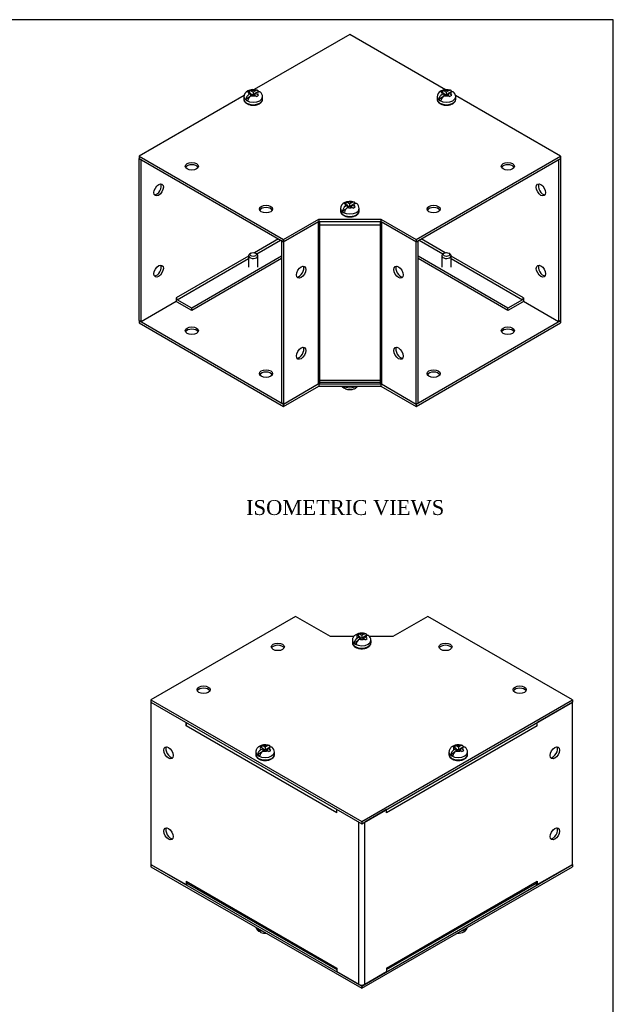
# Model space of a CAD drawing. Header units: inches. Extents: x 0.1 to 47.9, y -0.3 to 31.9.
# Tile 5 of 5: x 36 to 47.9, y 12.1 to 31.9. Entities that reach past the tile are written whole.
import ezdxf
from ezdxf.enums import TextEntityAlignment as Align

# ---------------------------------------------------------------- set-up
doc = ezdxf.new("R2010")
doc.units = ezdxf.units.IN
doc.header["$MEASUREMENT"] = 0
for name, color, linetype in [('COM55548-2', 7, 'Continuous'), ('COM55549-2', 7, 'Continuous'), ('COM55550-2', 7, 'Continuous'), ('Default', 7, 'Continuous'), ('SCS19491', 7, 'Continuous')]:
    doc.layers.add(name, color=color, linetype=linetype)
doc.styles.add('SEACAD_Times_New_Roman', font='times.ttf')

# ---------------------------------------------------------------- blocks, each defined once
blk = doc.blocks.new('SE5')
at = {"layer": 'COM55548-2', "color": 7, "linetype": 'Continuous'}
for p, q in [((42.599, 31.607), (40.673, 30.496)), ((44.525, 30.495), (42.599, 31.607)), ((40.47, 30.379), (38.356, 29.158)), ((46.841, 29.158), (44.727, 30.378)), ((38.356, 29.158), (41.265, 27.478)), ((38.356, 29.158), (38.356, 29.111)), ((43.932, 27.478), (46.841, 29.158)), ((46.841, 29.158), (46.841, 29.111)), ((38.356, 29.111), (41.265, 27.432)), ((43.932, 27.432), (46.841, 29.111)), ((41.265, 27.478), (41.972, 27.887)), ((41.265, 27.432), (41.972, 27.84)), ((41.972, 27.887), (43.225, 27.887)), ((41.972, 27.887), (41.972, 27.84)), ((41.972, 27.84), (43.225, 27.84)), ((43.225, 27.887), (43.932, 27.478)), ((43.225, 27.887), (43.225, 27.84)), ((43.225, 27.84), (43.932, 27.432)), ((41.265, 27.478), (41.265, 27.432)), ((43.932, 27.478), (43.932, 27.432)), ((38.356, 25.845), (41.265, 24.166)), ((38.356, 25.845), (38.356, 25.799)), ((38.356, 25.799), (41.265, 24.119)), ((43.932, 24.166), (46.841, 25.845)), ((43.932, 24.119), (46.841, 25.799)), ((46.841, 25.845), (46.841, 25.846)), ((46.841, 25.845), (46.841, 25.799)), ((41.265, 24.166), (41.964, 24.57)), ((41.265, 24.119), (41.972, 24.528)), ((41.972, 24.573), (41.972, 24.528)), ((41.972, 24.528), (43.225, 24.528)), ((41.978, 24.574), (43.219, 24.574)), ((43.225, 24.573), (43.225, 24.528)), ((43.225, 24.528), (43.932, 24.119)), ((41.265, 24.166), (41.265, 24.119)), ((43.932, 24.166), (43.932, 24.166)), ((43.932, 24.166), (43.932, 24.119))]:
    blk.add_line(p, q, dxfattribs=at)
for centre, major_axis in [((39.417, 28.954), (0.133, 0)), ((45.781, 28.954), (-0.133, 0)), ((40.911, 28.091), (0.133, 0)), ((44.286, 28.091), (0.133, 0)), ((39.417, 25.641), (0.133, 0)), ((45.781, 25.641), (-0.133, 0)), ((40.911, 24.778), (0.133, 0)), ((44.286, 24.778), (0.133, 0))]:
    blk.add_ellipse(centre, major_axis=major_axis, ratio=0.57735, dxfattribs=at)
for centre, major_axis, start_param, end_param in [((39.417, 28.907), (0.133, 0), 0.307887, 2.833706), ((45.781, 28.907), (-0.133, 0), 3.44948, 5.975298), ((40.911, 28.044), (0.133, 0), 0.307887, 2.833706), ((44.286, 28.044), (0.133, 0), 0.307887, 2.833706), ((39.417, 25.595), (0.133, 0), 0.307887, 2.833706), ((45.781, 25.595), (-0.133, 0), 3.44948, 5.975298), ((40.911, 24.732), (0.133, 0), 0.307887, 2.833706), ((44.286, 24.732), (0.133, 0), 0.307887, 2.833706)]:
    blk.add_ellipse(centre, major_axis=major_axis, ratio=0.57735, start_param=start_param, end_param=end_param, dxfattribs=at)
at = {"layer": 'COM55549-2', "color": 7, "linetype": 'Continuous'}
for p, q in [((41.964, 27.836), (41.265, 27.432)), ((41.964, 27.836), (41.964, 24.57)), ((41.985, 27.84), (41.985, 27.77)), ((41.985, 27.77), (41.985, 27.84)), ((41.985, 27.77), (41.985, 27.77)), ((41.985, 27.77), (41.985, 24.645)), ((43.212, 27.77), (41.985, 27.77)), ((43.212, 27.84), (43.212, 27.77)), ((43.212, 27.84), (43.212, 27.77)), ((43.212, 27.77), (43.212, 24.645)), ((43.212, 27.77), (43.212, 27.77)), ((43.932, 27.432), (43.233, 27.836)), ((43.233, 27.836), (43.233, 24.57)), ((41.225, 27.455), (41.225, 24.189)), ((41.265, 27.432), (41.225, 27.455)), ((41.265, 27.432), (41.265, 24.166)), ((43.932, 27.432), (43.932, 27.432)), ((43.932, 24.166), (43.932, 27.432)), ((43.972, 24.189), (43.972, 27.455)), ((41.985, 24.645), (41.985, 24.575)), ((41.985, 24.645), (41.985, 24.645)), ((41.985, 24.608), (41.985, 24.645)), ((41.985, 24.645), (43.212, 24.645)), ((41.985, 24.608), (43.212, 24.608)), ((43.212, 24.645), (43.212, 24.645)), ((43.212, 24.645), (43.212, 24.575)), ((43.212, 24.645), (43.212, 24.608)), ((41.265, 24.166), (41.964, 24.57)), ((43.233, 24.57), (43.932, 24.166)), ((41.265, 24.166), (41.225, 24.189)), ((43.932, 24.166), (43.972, 24.189))]:
    blk.add_line(p, q, dxfattribs=at)
for centre, major_axis, start_param, end_param in [((41.985, 27.824), (0.029, 0), 1.570796, 2.356194), ((43.212, 27.824), (0.029, 0), 0.785398, 1.570796), ((41.578, 26.843), (-0.066, -0.115), 0.307887, 2.833706), ((43.619, 26.843), (-0.066, 0.115), 0.307887, 2.833706), ((41.578, 25.21), (-0.067, -0.115), 0.307887, 2.833706), ((43.619, 25.21), (-0.066, 0.115), 0.307887, 2.833706), ((41.985, 24.558), (-0.029, 0), 4.712389, 5.497787), ((43.212, 24.558), (-0.029, 0), 3.926991, 4.712389)]:
    blk.add_ellipse(centre, major_axis=major_axis, ratio=0.57735, start_param=start_param, end_param=end_param, dxfattribs=at)
for centre, major_axis in [((41.618, 26.82), (-0.066, -0.115)), ((43.578, 26.82), (-0.066, 0.115)), ((41.618, 25.187), (-0.067, -0.115)), ((43.578, 25.187), (-0.066, 0.115))]:
    blk.add_ellipse(centre, major_axis=major_axis, ratio=0.57735, dxfattribs=at)
at = {"layer": 'COM55550-2', "color": 7, "linetype": 'Continuous'}
for p, q in [((38.356, 29.111), (38.396, 29.088)), ((38.356, 25.845), (38.356, 29.111)), ((38.396, 25.822), (38.396, 29.088)), ((46.801, 29.088), (46.801, 25.822)), ((46.841, 29.111), (46.841, 25.845)), ((41.164, 27.49), (40.68, 27.211)), ((40.724, 27.189), (41.205, 27.467)), ((43.992, 27.467), (44.473, 27.189)), ((44.517, 27.211), (44.033, 27.49)), ((40.559, 27.141), (39.103, 26.301)), ((39.124, 26.265), (40.559, 27.094)), ((41.225, 27.14), (39.417, 26.096)), ((41.225, 27.093), (39.417, 26.05)), ((45.78, 26.096), (43.972, 27.14)), ((45.78, 26.05), (43.972, 27.093)), ((46.094, 26.301), (44.638, 27.141)), ((44.638, 27.094), (46.073, 26.265)), ((39.103, 26.23), (38.396, 25.822)), ((39.103, 26.301), (39.103, 26.301)), ((39.103, 26.301), (39.103, 26.23)), ((39.417, 26.096), (39.124, 26.265)), ((39.417, 26.05), (39.124, 26.219)), ((46.073, 26.265), (45.78, 26.096)), ((46.073, 26.219), (45.78, 26.05)), ((46.094, 26.301), (46.094, 26.23)), ((46.094, 26.301), (46.094, 26.301)), ((46.801, 25.822), (46.094, 26.23)), ((39.417, 26.05), (39.417, 26.096)), ((45.78, 26.05), (45.78, 26.096)), ((38.356, 25.845), (38.396, 25.822)), ((46.841, 25.845), (46.801, 25.822))]:
    blk.add_line(p, q, dxfattribs=at)
for centre, major_axis in [((38.75, 28.476), (-0.067, -0.115)), ((46.447, 28.476), (-0.067, 0.115)), ((38.75, 26.843), (-0.067, -0.115)), ((46.447, 26.843), (-0.066, 0.115))]:
    blk.add_ellipse(centre, major_axis=major_axis, ratio=0.57735, dxfattribs=at)
for centre, major_axis, start_param, end_param in [((38.709, 28.499), (0.067, 0.115), 3.44948, 5.975298), ((46.487, 28.499), (0.067, -0.115), 3.44948, 5.975298), ((38.709, 26.866), (0.066, 0.115), 3.44948, 5.975298), ((46.487, 26.866), (0.066, -0.115), 3.44948, 5.975298), ((39.124, 26.289), (-0.0145, 0.0251), 0.785398, 2.356194), ((39.124, 26.289), (-0.043, 0.0745), 2.011271, 2.356194), ((46.073, 26.289), (-0.0145, -0.0251), 0.785398, 2.356194), ((46.073, 26.289), (-0.043, -0.0745), 0.785398, 1.130322)]:
    blk.add_ellipse(centre, major_axis=major_axis, ratio=0.57735, start_param=start_param, end_param=end_param, dxfattribs=at)
at = {"layer": 'SCS19491', "color": 7, "linetype": 'Continuous'}
for p, q in [((40.467, 30.35), (40.467, 30.301)), ((40.574, 30.341), (40.503, 30.299)), ((40.581, 30.479), (40.54, 30.453)), ((40.54, 30.453), (40.564, 30.444)), ((40.564, 30.444), (40.607, 30.421)), ((40.607, 30.421), (40.567, 30.398)), ((40.581, 30.435), (40.581, 30.479)), ((40.65, 30.446), (40.602, 30.471)), ((40.607, 30.372), (40.607, 30.421)), ((40.639, 30.39), (40.607, 30.407)), ((40.61, 30.373), (40.651, 30.398)), ((40.698, 30.474), (40.65, 30.446)), ((40.65, 30.446), (40.65, 30.397)), ((40.651, 30.398), (40.697, 30.373)), ((40.694, 30.41), (40.662, 30.392)), ((40.694, 30.422), (40.741, 30.449)), ((40.74, 30.397), (40.694, 30.422)), ((40.694, 30.375), (40.694, 30.422)), ((40.719, 30.358), (40.76, 30.384)), ((40.76, 30.384), (40.74, 30.397)), ((40.842, 30.301), (40.842, 30.35)), ((44.356, 30.35), (44.356, 30.301)), ((44.463, 30.341), (44.392, 30.299)), ((44.47, 30.479), (44.429, 30.453)), ((44.429, 30.453), (44.453, 30.444)), ((44.453, 30.444), (44.496, 30.421)), ((44.496, 30.421), (44.456, 30.398)), ((44.47, 30.435), (44.47, 30.479)), ((44.539, 30.446), (44.491, 30.471)), ((44.496, 30.372), (44.496, 30.421)), ((44.528, 30.39), (44.496, 30.407)), ((44.499, 30.373), (44.541, 30.398)), ((44.587, 30.474), (44.539, 30.446)), ((44.539, 30.446), (44.539, 30.397)), ((44.541, 30.398), (44.586, 30.373)), ((44.583, 30.41), (44.552, 30.392)), ((44.583, 30.422), (44.63, 30.449)), ((44.629, 30.397), (44.583, 30.422)), ((44.583, 30.375), (44.583, 30.422)), ((44.608, 30.358), (44.649, 30.384)), ((44.649, 30.384), (44.629, 30.397)), ((44.731, 30.301), (44.731, 30.35)), ((42.525, 28.229), (42.484, 28.203)), ((42.484, 28.203), (42.508, 28.195)), ((42.508, 28.195), (42.552, 28.171)), ((42.552, 28.171), (42.512, 28.148)), ((42.525, 28.186), (42.525, 28.229)), ((42.594, 28.196), (42.547, 28.222)), ((42.552, 28.122), (42.552, 28.171)), ((42.583, 28.141), (42.552, 28.157)), ((42.643, 28.224), (42.594, 28.196)), ((42.594, 28.196), (42.594, 28.147)), ((42.638, 28.16), (42.607, 28.142)), ((42.638, 28.172), (42.685, 28.2)), ((42.685, 28.148), (42.638, 28.172)), ((42.638, 28.125), (42.638, 28.172)), ((42.411, 28.1), (42.411, 28.051)), ((42.519, 28.091), (42.447, 28.05)), ((42.554, 28.124), (42.596, 28.148)), ((42.596, 28.148), (42.642, 28.123)), ((42.663, 28.108), (42.704, 28.134)), ((42.704, 28.134), (42.685, 28.148)), ((42.786, 28.051), (42.786, 28.1)), ((40.608, 27.203), (40.587, 27.191)), ((40.721, 27.191), (40.7, 27.203)), ((44.497, 27.203), (44.476, 27.191)), ((44.61, 27.191), (44.589, 27.203)), ((40.559, 27.152), (40.559, 26.922)), ((40.749, 26.922), (40.749, 27.152)), ((44.448, 27.152), (44.448, 26.922)), ((44.638, 26.922), (44.638, 27.152))]:
    blk.add_line(p, q, dxfattribs=at)
for centre, radius, start, end in [((40.602, 30.347), 0.136, 117.3801, 178.5892), ((40.645, 30.277), 0.144, 122.6431, 170.9725), ((40.654, 30.255), 0.242, 69.0455, 118.132), ((40.687, 30.252), 0.144, 122.6435, 170.9722), ((40.567, 30.408), 0.0717, 61.1579, 79.3273), ((40.643, 30.273), 0.114, 48.339, 61.6041), ((40.713, 30.35), 0.128, 359.8205, 52.2697), ((44.492, 30.347), 0.136, 117.3801, 178.5892), ((44.534, 30.277), 0.144, 122.6431, 170.9725), ((44.543, 30.255), 0.242, 69.0455, 118.132), ((44.576, 30.252), 0.144, 122.6435, 170.9722), ((44.456, 30.408), 0.0717, 61.1579, 79.3273), ((44.532, 30.273), 0.114, 48.339, 61.6041), ((44.602, 30.35), 0.128, 359.8205, 52.2697), ((42.547, 28.098), 0.136, 117.3801, 178.5892), ((42.599, 28.005), 0.242, 69.0455, 118.132), ((42.512, 28.159), 0.0717, 61.1579, 79.3273), ((42.658, 28.1), 0.128, 359.8205, 52.2697), ((42.589, 28.027), 0.144, 122.6431, 170.9725), ((42.632, 28.003), 0.144, 122.6435, 170.9722), ((42.588, 28.023), 0.114, 48.339, 61.6041), ((42.539, 24.603), 0.128, 216.2239, 232.2602)]:
    blk.add_arc(centre, radius, start, end, dxfattribs=at)
for centre, major_axis, start_param, end_param in [((40.654, 30.35), (0.187, 0), 3.139061, 6.278796), ((40.654, 30.424), (0.0975, 0), 2.760151, 3.614224), ((40.654, 30.424), (0.0975, 0), 1.098165, 2.133766), ((40.654, 30.424), (-0.0975, 0), 1.098165, 2.03117), ((40.654, 30.424), (-0.0975, 0), 2.657556, 3.614224), ((44.543, 30.35), (0.187, 0), 3.139061, 6.278796), ((44.543, 30.424), (0.0975, 0), 2.760151, 3.614224), ((44.543, 30.424), (0.0975, 0), 1.098165, 2.133766), ((44.543, 30.424), (-0.0975, 0), 1.098165, 2.03117), ((44.543, 30.424), (-0.0975, 0), 2.657556, 3.614224), ((40.654, 30.301), (-0.187, 0), 0, 3.141593), ((40.654, 30.362), (-0.186, 0), 0.623612, 0.947184), ((44.543, 30.301), (-0.187, 0), 0, 3.141593), ((44.543, 30.362), (-0.186, 0), 0.623612, 0.947184), ((42.599, 28.174), (0.0975, 0), 2.760151, 3.614224), ((42.599, 28.174), (0.0975, 0), 1.098165, 2.133766), ((42.599, 28.174), (-0.0975, 0), 2.657556, 3.614224), ((42.599, 28.1), (0.187, 0), 3.139061, 6.278796), ((42.599, 28.051), (-0.187, 0), 0, 3.141593), ((42.599, 28.113), (-0.186, 0), 0.623612, 0.947184), ((42.599, 28.174), (-0.0975, 0), 1.098165, 2.03117), ((40.654, 27.152), (-0.095, 0), 5.497787, 6.283185), ((40.654, 27.152), (-0.095, 0), 0, 3.926991), ((44.543, 27.152), (-0.095, 0), 5.497787, 6.283185), ((44.543, 27.152), (-0.095, 0), 0, 3.926991), ((42.599, 24.59), (-0.186, 0), 0.623612, 0.947184), ((42.599, 24.603), (-0.187, 0), 0.764565, 2.377028)]:
    blk.add_ellipse(centre, major_axis=major_axis, ratio=0.57735, start_param=start_param, end_param=end_param, dxfattribs=at)
for centre in [(40.654, 27.177), (44.543, 27.177)]:
    blk.add_ellipse(centre, major_axis=(0.065, 0), ratio=0.57735, dxfattribs=at)
for points, knots in [([(40.761, 30.456), (40.761, 30.458), (40.76, 30.459), (40.759, 30.464), (40.757, 30.467), (40.753, 30.472), (40.751, 30.475), (40.746, 30.478), (40.743, 30.48), (40.737, 30.482), (40.734, 30.483), (40.728, 30.483), (40.724, 30.483), (40.717, 30.482), (40.713, 30.481), (40.706, 30.478), (40.702, 30.476), (40.698, 30.474)], [0.0718773, 0.0718773, 0.0718773, 0.0718773, 0.125, 0.125, 0.25, 0.25, 0.375, 0.375, 0.5, 0.5, 0.625, 0.625, 0.75, 0.75, 0.875, 0.875, 1, 1, 1, 1]), ([(40.741, 30.449), (40.745, 30.451), (40.748, 30.453), (40.756, 30.456), (40.76, 30.457), (40.767, 30.458), (40.77, 30.459), (40.777, 30.458), (40.78, 30.457), (40.786, 30.455), (40.788, 30.454), (40.791, 30.452), (40.792, 30.451), (40.792, 30.451)], [0, 0, 0, 0, 0.125, 0.125, 0.25, 0.25, 0.375, 0.375, 0.5, 0.5, 0.625, 0.625, 0.6404337, 0.6404337, 0.6404337, 0.6404337]), ([(44.65, 30.456), (44.65, 30.458), (44.649, 30.459), (44.648, 30.464), (44.646, 30.467), (44.642, 30.472), (44.64, 30.475), (44.635, 30.478), (44.632, 30.48), (44.627, 30.482), (44.623, 30.483), (44.617, 30.483), (44.613, 30.483), (44.606, 30.482), (44.602, 30.481), (44.595, 30.478), (44.591, 30.476), (44.587, 30.474)], [0.0718773, 0.0718773, 0.0718773, 0.0718773, 0.125, 0.125, 0.25, 0.25, 0.375, 0.375, 0.5, 0.5, 0.625, 0.625, 0.75, 0.75, 0.875, 0.875, 1, 1, 1, 1]), ([(44.63, 30.449), (44.634, 30.451), (44.637, 30.453), (44.645, 30.456), (44.649, 30.457), (44.656, 30.458), (44.659, 30.459), (44.666, 30.458), (44.669, 30.457), (44.675, 30.455), (44.678, 30.454), (44.68, 30.452), (44.681, 30.451), (44.681, 30.451)], [0, 0, 0, 0, 0.125, 0.125, 0.25, 0.25, 0.375, 0.375, 0.5, 0.5, 0.625, 0.625, 0.6404337, 0.6404337, 0.6404337, 0.6404337]), ([(40.467, 30.301), (40.467, 30.298), (40.466, 30.29), (40.47, 30.274), (40.479, 30.255), (40.494, 30.238), (40.512, 30.222), (40.535, 30.208), (40.561, 30.197), (40.59, 30.189), (40.621, 30.183), (40.652, 30.182), (40.684, 30.183), (40.715, 30.188), (40.744, 30.196), (40.767, 30.205), (40.778, 30.211), (40.781, 30.213)], [0, 0, 0, 0, 0.019486, 0.086781, 0.15399, 0.223006, 0.294721, 0.368622, 0.443514, 0.518388, 0.593025, 0.667489, 0.741934, 0.816517, 0.8914, 0.96678, 1, 1, 1, 1]), ([(40.781, 30.213), (40.786, 30.216), (40.797, 30.223), (40.814, 30.237), (40.829, 30.256), (40.838, 30.276), (40.842, 30.291), (40.841, 30.299), (40.841, 30.3)], [0, 0, 0, 0, 0.119478, 0.344366, 0.568419, 0.762884, 0.970818, 1, 1, 1, 1]), ([(44.356, 30.301), (44.356, 30.298), (44.355, 30.29), (44.36, 30.274), (44.369, 30.255), (44.383, 30.238), (44.401, 30.222), (44.424, 30.208), (44.45, 30.197), (44.479, 30.189), (44.51, 30.183), (44.542, 30.182), (44.573, 30.183), (44.604, 30.188), (44.633, 30.196), (44.656, 30.205), (44.667, 30.211), (44.67, 30.213)], [0, 0, 0, 0, 0.019486, 0.086781, 0.15399, 0.223006, 0.294721, 0.368622, 0.443514, 0.518388, 0.593025, 0.667489, 0.741934, 0.816517, 0.8914, 0.96678, 1, 1, 1, 1]), ([(44.67, 30.213), (44.675, 30.216), (44.686, 30.223), (44.703, 30.237), (44.718, 30.256), (44.727, 30.276), (44.731, 30.291), (44.73, 30.299), (44.73, 30.3)], [0, 0, 0, 0, 0.119478, 0.344366, 0.568419, 0.762884, 0.970818, 1, 1, 1, 1]), ([(42.706, 28.206), (42.705, 28.208), (42.705, 28.21), (42.703, 28.214), (42.701, 28.217), (42.698, 28.223), (42.695, 28.225), (42.691, 28.229), (42.688, 28.23), (42.682, 28.232), (42.679, 28.233), (42.672, 28.233), (42.669, 28.233), (42.662, 28.232), (42.658, 28.231), (42.65, 28.228), (42.647, 28.226), (42.643, 28.224)], [0.0718773, 0.0718773, 0.0718773, 0.0718773, 0.125, 0.125, 0.25, 0.25, 0.375, 0.375, 0.5, 0.5, 0.625, 0.625, 0.75, 0.75, 0.875, 0.875, 1, 1, 1, 1]), ([(42.685, 28.2), (42.689, 28.202), (42.693, 28.204), (42.7, 28.206), (42.704, 28.207), (42.711, 28.209), (42.715, 28.209), (42.721, 28.208), (42.724, 28.208), (42.73, 28.206), (42.733, 28.204), (42.736, 28.202), (42.736, 28.202), (42.736, 28.202)], [0, 0, 0, 0, 0.125, 0.125, 0.25, 0.25, 0.375, 0.375, 0.5, 0.5, 0.625, 0.625, 0.6404337, 0.6404337, 0.6404337, 0.6404337]), ([(42.412, 28.051), (42.411, 28.049), (42.411, 28.04), (42.415, 28.025), (42.424, 28.006), (42.438, 27.988), (42.457, 27.972), (42.479, 27.958), (42.506, 27.947), (42.535, 27.939), (42.565, 27.934), (42.597, 27.932), (42.629, 27.934), (42.66, 27.938), (42.689, 27.946), (42.711, 27.955), (42.722, 27.961), (42.726, 27.963)], [0, 0, 0, 0, 0.019486, 0.086781, 0.15399, 0.223006, 0.294721, 0.368622, 0.443514, 0.518388, 0.593025, 0.667489, 0.741934, 0.816517, 0.8914, 0.96678, 1, 1, 1, 1]), ([(42.726, 27.963), (42.731, 27.966), (42.742, 27.973), (42.759, 27.988), (42.773, 28.006), (42.783, 28.026), (42.786, 28.041), (42.786, 28.049), (42.786, 28.05)], [0, 0, 0, 0, 0.119478, 0.344366, 0.568419, 0.762884, 0.970818, 1, 1, 1, 1]), ([(42.447, 24.528), (42.448, 24.524), (42.449, 24.52), (42.452, 24.513), (42.453, 24.51), (42.457, 24.505), (42.459, 24.503), (42.464, 24.499), (42.467, 24.497), (42.473, 24.495), (42.476, 24.494), (42.482, 24.494), (42.486, 24.494), (42.49, 24.495), (42.491, 24.495), (42.492, 24.495)], [0, 0, 0, 0, 0.125, 0.125, 0.25, 0.25, 0.375, 0.375, 0.5, 0.5, 0.625, 0.625, 0.75, 0.75, 0.7800931, 0.7800931, 0.7800931, 0.7800931]), ([(42.512, 24.472), (42.509, 24.473), (42.506, 24.474), (42.502, 24.478), (42.499, 24.48), (42.496, 24.486), (42.494, 24.489), (42.491, 24.495), (42.49, 24.499), (42.49, 24.503)], [0.5068354, 0.5068354, 0.5068354, 0.5068354, 0.625, 0.625, 0.75, 0.75, 0.875, 0.875, 1, 1, 1, 1]), ([(42.512, 24.472), (42.515, 24.471), (42.526, 24.466), (42.549, 24.46), (42.58, 24.456), (42.612, 24.456), (42.644, 24.46), (42.676, 24.468), (42.704, 24.479), (42.729, 24.495), (42.747, 24.511), (42.757, 24.522), (42.761, 24.527)], [0, 0, 0, 0, 0.0233964, 0.1091941, 0.195561, 0.2821418, 0.3695943, 0.4586923, 0.5505202, 0.6326086, 0.710909, 0.7651687, 0.7651687, 0.7651687, 0.7651687])]:
    blk.add_open_spline(points, degree=3, knots=knots, dxfattribs=at)
blk = doc.blocks.new('SE6')
at = {"layer": 'COM55548-2', "color": 7, "linetype": 'Continuous'}
for p, q in [((41.504, 19.89), (38.595, 18.21)), ((42.211, 19.482), (41.504, 19.89)), ((44.171, 19.89), (43.464, 19.482)), ((47.08, 18.21), (44.171, 19.89)), ((42.675, 19.482), (42.211, 19.482)), ((43.464, 19.482), (43, 19.482)), ((38.595, 18.21), (42.837, 15.761)), ((38.595, 18.21), (38.595, 18.164)), ((38.595, 18.164), (42.837, 15.714)), ((42.837, 15.761), (47.08, 18.21)), ((42.837, 15.714), (47.08, 18.164)), ((47.08, 18.21), (47.08, 18.164)), ((42.837, 15.761), (42.837, 15.714)), ((38.595, 14.898), (38.595, 14.898)), ((38.595, 14.898), (42.837, 12.448)), ((38.595, 14.898), (38.595, 14.851)), ((42.837, 12.448), (47.08, 14.898)), ((47.08, 14.898), (47.08, 14.851)), ((38.595, 14.851), (42.837, 12.402)), ((42.837, 12.402), (47.08, 14.851)), ((42.837, 12.448), (42.837, 12.402))]:
    blk.add_line(p, q, dxfattribs=at)
for centre, major_axis in [((41.15, 19.277), (-0.133, 0)), ((44.524, 19.277), (-0.133, 0)), ((39.655, 18.414), (0.133, 0)), ((46.019, 18.414), (-0.133, 0))]:
    blk.add_ellipse(centre, major_axis=major_axis, ratio=0.57735, dxfattribs=at)
for centre, major_axis, start_param, end_param in [((41.15, 19.231), (-0.133, 0), 3.44948, 5.975298), ((44.524, 19.231), (-0.133, 0), 3.44948, 5.975298), ((39.655, 18.368), (0.133, 0), 0.307887, 2.833706), ((46.019, 18.368), (-0.133, 0), 3.44948, 5.975298)]:
    blk.add_ellipse(centre, major_axis=major_axis, ratio=0.57735, start_param=start_param, end_param=end_param, dxfattribs=at)
at = {"layer": 'COM55550-2', "color": 7, "linetype": 'Continuous'}
for p, q in [((38.595, 18.164), (38.595, 14.898)), ((47.08, 18.164), (46.373, 17.755)), ((47.08, 14.898), (47.08, 18.164)), ((39.302, 17.685), (39.302, 17.755)), ((39.302, 17.685), (39.302, 17.685)), ((39.302, 17.685), (39.302, 17.685)), ((42.335, 15.934), (39.302, 17.685)), ((46.373, 17.685), (43.34, 15.934)), ((46.373, 17.685), (46.373, 17.755)), ((46.373, 17.685), (46.373, 17.685)), ((46.373, 17.685), (46.373, 17.685)), ((42.335, 15.934), (42.335, 16.004)), ((42.335, 15.934), (42.335, 15.934)), ((42.335, 15.934), (42.335, 15.934)), ((43.34, 16.004), (42.898, 15.749)), ((43.34, 15.934), (43.34, 16.004)), ((43.34, 15.934), (43.34, 15.934)), ((43.34, 15.934), (43.34, 15.934)), ((42.777, 12.483), (42.777, 15.749)), ((42.898, 12.483), (42.898, 15.749)), ((38.595, 14.898), (39.302, 14.489)), ((46.373, 14.489), (47.08, 14.898)), ((39.302, 14.56), (39.302, 14.489)), ((39.302, 14.56), (39.302, 14.56)), ((39.302, 14.56), (42.335, 12.809)), ((39.338, 14.51), (39.302, 14.489)), ((39.32, 14.52), (42.335, 12.78)), ((43.34, 12.809), (46.373, 14.56)), ((43.34, 12.78), (46.355, 14.52)), ((46.337, 14.51), (46.373, 14.489)), ((46.373, 14.56), (46.373, 14.56)), ((46.373, 14.56), (46.373, 14.489)), ((42.335, 12.809), (42.335, 12.809)), ((42.335, 12.809), (42.335, 12.738)), ((42.335, 12.738), (42.777, 12.483)), ((42.898, 12.483), (43.34, 12.738)), ((43.34, 12.809), (43.34, 12.738)), ((43.34, 12.809), (43.34, 12.809))]:
    blk.add_line(p, q, dxfattribs=at)
for centre, major_axis, start_param, end_param in [((39.363, 17.72), (-0.043, -0.0745), 4.713211, 5.497787), ((46.312, 17.72), (-0.043, 0.0745), 3.926991, 4.712389), ((38.989, 17.166), (0.067, -0.115), 3.44948, 5.975298), ((46.686, 17.166), (0.066, 0.115), 3.44948, 5.975298), ((42.395, 15.969), (0.043, 0.0745), -3.969786, -3.926991), ((43.279, 15.969), (0.043, -0.0745), 0.785398, 0.828194), ((38.989, 15.533), (0.067, -0.115), 3.44948, 5.975298), ((46.686, 15.533), (0.066, 0.115), 3.44948, 5.975298), ((39.363, 14.595), (0.043, 0.0745), 2.356194, 3.141593), ((46.312, 14.595), (-0.043, 0.0745), 3.141593, 3.926991), ((42.395, 12.844), (0.043, 0.0745), -3.926991, -3.884195), ((43.279, 12.844), (-0.043, 0.0745), 3.884195, 3.926991), ((42.837, 12.518), (0.086, 0), 3.926991, 5.497787)]:
    blk.add_ellipse(centre, major_axis=major_axis, ratio=0.57735, start_param=start_param, end_param=end_param, dxfattribs=at)
for centre, major_axis in [((38.948, 17.143), (-0.067, 0.115)), ((46.726, 17.143), (-0.066, -0.115)), ((38.948, 15.51), (-0.066, 0.115)), ((46.726, 15.51), (-0.066, -0.115))]:
    blk.add_ellipse(centre, major_axis=major_axis, ratio=0.57735, dxfattribs=at)
at = {"layer": 'SCS19491', "color": 7, "linetype": 'Continuous'}
for p, q in [((42.772, 19.538), (42.732, 19.514)), ((42.732, 19.514), (42.751, 19.506)), ((42.751, 19.506), (42.797, 19.482)), ((42.797, 19.482), (42.751, 19.454)), ((42.772, 19.495), (42.772, 19.538)), ((42.793, 19.43), (42.842, 19.458)), ((42.84, 19.506), (42.794, 19.53)), ((42.797, 19.433), (42.797, 19.482)), ((42.829, 19.451), (42.797, 19.467)), ((42.882, 19.53), (42.84, 19.506)), ((42.84, 19.506), (42.84, 19.457)), ((42.842, 19.458), (42.889, 19.432)), ((42.884, 19.47), (42.853, 19.452)), ((42.884, 19.482), (42.924, 19.506)), ((42.928, 19.459), (42.884, 19.482)), ((42.884, 19.435), (42.884, 19.482)), ((42.911, 19.417), (42.951, 19.442)), ((42.951, 19.442), (42.928, 19.459)), ((42.65, 19.407), (42.65, 19.358)), ((42.758, 19.397), (42.686, 19.356)), ((43.025, 19.358), (43.025, 19.407)), ((40.828, 17.289), (40.787, 17.264)), ((40.787, 17.264), (40.806, 17.257)), ((40.806, 17.257), (40.853, 17.232)), ((40.828, 17.245), (40.828, 17.289)), ((40.895, 17.256), (40.849, 17.281)), ((40.937, 17.281), (40.895, 17.256)), ((40.895, 17.256), (40.895, 17.207)), ((40.939, 17.233), (40.98, 17.256)), ((44.717, 17.289), (44.676, 17.264)), ((44.676, 17.264), (44.696, 17.257)), ((44.696, 17.257), (44.742, 17.232)), ((44.717, 17.245), (44.717, 17.289)), ((44.784, 17.256), (44.739, 17.281)), ((44.826, 17.281), (44.784, 17.256)), ((44.784, 17.256), (44.784, 17.207)), ((44.829, 17.233), (44.869, 17.256)), ((40.705, 17.157), (40.705, 17.108)), ((40.813, 17.148), (40.742, 17.106)), ((40.853, 17.232), (40.806, 17.205)), ((40.848, 17.18), (40.897, 17.208)), ((40.853, 17.183), (40.853, 17.232)), ((40.884, 17.201), (40.853, 17.218)), ((40.897, 17.208), (40.945, 17.183)), ((40.939, 17.221), (40.908, 17.202)), ((40.983, 17.209), (40.939, 17.233)), ((40.939, 17.186), (40.939, 17.233)), ((40.966, 17.168), (41.007, 17.193)), ((41.007, 17.193), (40.983, 17.209)), ((41.08, 17.108), (41.08, 17.157)), ((44.594, 17.157), (44.594, 17.108)), ((44.702, 17.148), (44.631, 17.106)), ((44.742, 17.232), (44.695, 17.205)), ((44.737, 17.18), (44.786, 17.208)), ((44.742, 17.183), (44.742, 17.232)), ((44.773, 17.201), (44.742, 17.218)), ((44.786, 17.208), (44.834, 17.183)), ((44.829, 17.221), (44.797, 17.202)), ((44.872, 17.209), (44.829, 17.233)), ((44.829, 17.186), (44.829, 17.233)), ((44.855, 17.168), (44.896, 17.193)), ((44.896, 17.193), (44.872, 17.209)), ((44.969, 17.108), (44.969, 17.157))]:
    blk.add_line(p, q, dxfattribs=at)
for centre, radius, start, end in [((42.828, 19.333), 0.144, 122.6431, 170.9725), ((42.87, 19.309), 0.144, 122.6435, 170.9722), ((42.758, 19.464), 0.0757, 61.1704, 78.6217), ((42.837, 19.336), 0.11, 47.8747, 61.5442), ((42.896, 19.406), 0.128, 0.0083, 52.2614), ((40.813, 17.215), 0.0757, 61.1704, 78.6217), ((40.952, 17.156), 0.128, 0.0083, 52.2614), ((44.702, 17.215), 0.0757, 61.1704, 78.6217), ((44.841, 17.156), 0.128, 0.0083, 52.2614), ((40.883, 17.084), 0.144, 122.6431, 170.9725), ((40.926, 17.059), 0.144, 122.6435, 170.9722), ((40.893, 17.086), 0.11, 47.8747, 61.5442), ((44.773, 17.084), 0.144, 122.6431, 170.9725), ((44.815, 17.059), 0.144, 122.6435, 170.9722), ((44.782, 17.086), 0.11, 47.8747, 61.5442), ((40.834, 13.66), 0.128, 193.1185, 232.2387), ((40.893, 13.755), 0.242, 249.0496, 274.4026), ((44.782, 13.755), 0.242, 265.5639, 298.1319), ((44.833, 13.662), 0.136, 297.376, 346.6363)]:
    blk.add_arc(centre, radius, start, end, dxfattribs=at)
for centre, major_axis, start_param, end_param in [((42.837, 19.48), (0.0975, 0), 2.657556, 3.614224), ((42.837, 19.48), (-0.0975, 0), 1.098165, 2.133766), ((42.837, 19.48), (0.0975, 0), 1.098165, 2.03117), ((42.837, 19.48), (-0.0975, 0), 2.760151, 3.614224), ((42.837, 19.407), (-0.187, 0), 6.278796, 6.283185), ((42.837, 19.407), (-0.187, 0), 0, 3.139061), ((42.837, 19.358), (0.187, 0), 3.141593, 6.283185), ((42.837, 19.419), (-0.186, 0), 0.623612, 0.947184), ((40.893, 17.23), (0.0975, 0), 2.657556, 3.614224), ((40.893, 17.23), (0.0975, 0), 1.098165, 2.03117), ((40.893, 17.23), (-0.0975, 0), 2.760151, 3.614224), ((44.782, 17.23), (0.0975, 0), 2.657556, 3.614224), ((44.782, 17.23), (0.0975, 0), 1.098165, 2.03117), ((44.782, 17.23), (-0.0975, 0), 2.760151, 3.614224), ((40.893, 17.157), (-0.187, 0), 6.278796, 6.283185), ((40.893, 17.157), (-0.187, 0), 0, 3.139061), ((40.893, 17.108), (0.187, 0), 3.141593, 6.283185), ((40.893, 17.169), (-0.186, 0), 0.623612, 0.947184), ((40.893, 17.23), (-0.0975, 0), 1.098165, 2.133766), ((44.782, 17.157), (-0.187, 0), 6.278796, 6.283185), ((44.782, 17.157), (-0.187, 0), 0, 3.139061), ((44.782, 17.108), (0.187, 0), 3.141593, 6.283185), ((44.782, 17.169), (-0.186, 0), 0.623612, 0.947184), ((44.782, 17.23), (-0.0975, 0), 1.098165, 2.133766), ((40.893, 13.659), (0.187, 0), 3.432057, 4.421925), ((40.893, 13.647), (-0.186, 0), 0.623612, 0.947184), ((44.782, 13.659), (0.187, 0), 5.002853, 5.992721)]:
    blk.add_ellipse(centre, major_axis=major_axis, ratio=0.57735, start_param=start_param, end_param=end_param, dxfattribs=at)
for points, knots in [([(42.924, 19.537), (42.921, 19.538), (42.91, 19.543), (42.886, 19.549), (42.856, 19.553), (42.823, 19.553), (42.791, 19.549), (42.76, 19.542), (42.732, 19.53), (42.707, 19.514), (42.687, 19.497), (42.67, 19.477), (42.659, 19.455), (42.651, 19.431), (42.65, 19.416), (42.65, 19.407)], [0, 0, 0, 0, 0.023496, 0.109494, 0.196062, 0.282845, 0.370501, 0.459807, 0.551849, 0.634129, 0.712611, 0.787596, 0.860199, 0.931464, 1, 1, 1, 1]), ([(42.945, 19.513), (42.944, 19.514), (42.944, 19.516), (42.942, 19.52), (42.94, 19.523), (42.936, 19.529), (42.934, 19.531), (42.929, 19.535), (42.927, 19.536), (42.921, 19.538), (42.918, 19.539), (42.911, 19.54), (42.908, 19.539), (42.9, 19.538), (42.897, 19.537), (42.889, 19.534), (42.886, 19.532), (42.882, 19.53)], [0.0718773, 0.0718773, 0.0718773, 0.0718773, 0.125, 0.125, 0.25, 0.25, 0.375, 0.375, 0.5, 0.5, 0.625, 0.625, 0.75, 0.75, 0.875, 0.875, 1, 1, 1, 1]), ([(42.924, 19.506), (42.928, 19.508), (42.932, 19.51), (42.939, 19.513), (42.943, 19.514), (42.95, 19.515), (42.953, 19.515), (42.96, 19.515), (42.963, 19.514), (42.969, 19.512), (42.972, 19.51), (42.975, 19.508), (42.975, 19.508), (42.975, 19.508)], [0, 0, 0, 0, 0.125, 0.125, 0.25, 0.25, 0.375, 0.375, 0.5, 0.5, 0.625, 0.625, 0.6404332, 0.6404332, 0.6404332, 0.6404332]), ([(42.65, 19.359), (42.65, 19.352), (42.651, 19.341), (42.658, 19.321), (42.669, 19.303), (42.685, 19.286), (42.706, 19.271), (42.73, 19.259), (42.758, 19.249), (42.788, 19.242), (42.819, 19.239), (42.851, 19.239), (42.883, 19.242), (42.913, 19.248), (42.941, 19.257), (42.966, 19.27), (42.988, 19.285), (43.005, 19.303), (43.017, 19.322), (43.024, 19.341), (43.024, 19.352), (43.024, 19.358)], [0, 0, 0, 0, 0.042971, 0.092583, 0.142821, 0.194848, 0.248803, 0.30396, 0.359431, 0.414764, 0.46993, 0.525019, 0.580158, 0.635446, 0.691028, 0.747037, 0.803515, 0.860078, 0.909879, 0.963294, 1, 1, 1, 1]), ([(40.979, 17.287), (40.977, 17.288), (40.966, 17.293), (40.942, 17.299), (40.911, 17.303), (40.879, 17.304), (40.847, 17.3), (40.816, 17.292), (40.787, 17.28), (40.762, 17.265), (40.742, 17.247), (40.726, 17.227), (40.714, 17.205), (40.707, 17.181), (40.706, 17.166), (40.706, 17.158)], [0, 0, 0, 0, 0.023496, 0.109494, 0.196062, 0.282845, 0.370501, 0.459807, 0.551849, 0.634129, 0.712611, 0.787596, 0.860199, 0.931464, 1, 1, 1, 1]), ([(41, 17.263), (41, 17.265), (40.999, 17.266), (40.997, 17.271), (40.996, 17.274), (40.992, 17.279), (40.99, 17.281), (40.985, 17.285), (40.982, 17.287), (40.976, 17.289), (40.973, 17.29), (40.966, 17.29), (40.963, 17.29), (40.956, 17.288), (40.952, 17.287), (40.945, 17.285), (40.941, 17.283), (40.937, 17.281)], [0.0718773, 0.0718773, 0.0718773, 0.0718773, 0.125, 0.125, 0.25, 0.25, 0.375, 0.375, 0.5, 0.5, 0.625, 0.625, 0.75, 0.75, 0.875, 0.875, 1, 1, 1, 1]), ([(40.98, 17.256), (40.983, 17.258), (40.987, 17.26), (40.995, 17.263), (40.998, 17.264), (41.005, 17.265), (41.009, 17.265), (41.016, 17.265), (41.019, 17.264), (41.024, 17.262), (41.027, 17.261), (41.03, 17.259), (41.03, 17.258), (41.031, 17.258)], [0, 0, 0, 0, 0.125, 0.125, 0.25, 0.25, 0.375, 0.375, 0.5, 0.5, 0.625, 0.625, 0.6404332, 0.6404332, 0.6404332, 0.6404332]), ([(44.868, 17.287), (44.866, 17.288), (44.855, 17.293), (44.831, 17.299), (44.8, 17.303), (44.768, 17.304), (44.736, 17.3), (44.705, 17.292), (44.676, 17.28), (44.651, 17.265), (44.631, 17.247), (44.615, 17.227), (44.603, 17.205), (44.596, 17.181), (44.595, 17.166), (44.595, 17.158)], [0, 0, 0, 0, 0.023496, 0.109494, 0.196062, 0.282845, 0.370501, 0.459807, 0.551849, 0.634129, 0.712611, 0.787596, 0.860199, 0.931464, 1, 1, 1, 1]), ([(44.889, 17.263), (44.889, 17.265), (44.888, 17.266), (44.886, 17.271), (44.885, 17.274), (44.881, 17.279), (44.879, 17.281), (44.874, 17.285), (44.871, 17.287), (44.865, 17.289), (44.862, 17.29), (44.856, 17.29), (44.852, 17.29), (44.845, 17.288), (44.841, 17.287), (44.834, 17.285), (44.83, 17.283), (44.826, 17.281)], [0.0718773, 0.0718773, 0.0718773, 0.0718773, 0.125, 0.125, 0.25, 0.25, 0.375, 0.375, 0.5, 0.5, 0.625, 0.625, 0.75, 0.75, 0.875, 0.875, 1, 1, 1, 1]), ([(44.869, 17.256), (44.872, 17.258), (44.876, 17.26), (44.884, 17.263), (44.887, 17.264), (44.894, 17.265), (44.898, 17.265), (44.905, 17.265), (44.908, 17.264), (44.914, 17.262), (44.916, 17.261), (44.919, 17.259), (44.919, 17.258), (44.92, 17.258)], [0, 0, 0, 0, 0.125, 0.125, 0.25, 0.25, 0.375, 0.375, 0.5, 0.5, 0.625, 0.625, 0.6404332, 0.6404332, 0.6404332, 0.6404332]), ([(40.706, 17.109), (40.706, 17.103), (40.706, 17.091), (40.713, 17.072), (40.724, 17.053), (40.741, 17.037), (40.761, 17.022), (40.786, 17.009), (40.813, 16.999), (40.843, 16.993), (40.875, 16.989), (40.907, 16.989), (40.938, 16.992), (40.968, 16.998), (40.996, 17.008), (41.022, 17.02), (41.044, 17.036), (41.061, 17.053), (41.073, 17.072), (41.08, 17.091), (41.08, 17.103), (41.08, 17.108)], [0, 0, 0, 0, 0.042971, 0.092583, 0.142821, 0.194848, 0.248803, 0.30396, 0.359431, 0.414764, 0.46993, 0.525019, 0.580158, 0.635446, 0.691028, 0.747037, 0.803515, 0.860078, 0.909879, 0.963294, 1, 1, 1, 1]), ([(44.595, 17.109), (44.595, 17.103), (44.595, 17.091), (44.602, 17.072), (44.614, 17.053), (44.63, 17.037), (44.65, 17.022), (44.675, 17.009), (44.703, 16.999), (44.733, 16.993), (44.764, 16.989), (44.796, 16.989), (44.827, 16.992), (44.857, 16.998), (44.886, 17.008), (44.911, 17.02), (44.933, 17.036), (44.95, 17.053), (44.962, 17.072), (44.969, 17.091), (44.969, 17.103), (44.969, 17.108)], [0, 0, 0, 0, 0.042971, 0.092583, 0.142821, 0.194848, 0.248803, 0.30396, 0.359431, 0.414764, 0.46993, 0.525019, 0.580158, 0.635446, 0.691028, 0.747037, 0.803515, 0.860078, 0.909879, 0.963294, 1, 1, 1, 1]), ([(40.742, 13.584), (40.742, 13.58), (40.743, 13.576), (40.746, 13.57), (40.747, 13.567), (40.751, 13.561), (40.753, 13.559), (40.758, 13.555), (40.761, 13.554), (40.767, 13.552), (40.77, 13.551), (40.777, 13.551), (40.78, 13.551), (40.785, 13.552), (40.785, 13.552), (40.786, 13.552)], [0, 0, 0, 0, 0.125, 0.125, 0.25, 0.25, 0.375, 0.375, 0.5, 0.5, 0.625, 0.625, 0.75, 0.75, 0.7800931, 0.7800931, 0.7800931, 0.7800931]), ([(40.806, 13.528), (40.803, 13.529), (40.801, 13.531), (40.796, 13.535), (40.794, 13.537), (40.79, 13.542), (40.788, 13.545), (40.786, 13.552), (40.785, 13.556), (40.784, 13.56)], [0.5068454, 0.5068454, 0.5068454, 0.5068454, 0.625, 0.625, 0.75, 0.75, 0.875, 0.875, 1, 1, 1, 1])]:
    blk.add_open_spline(points, degree=3, knots=knots, dxfattribs=at)
blk = doc.blocks.new('BORDER')
at = {"layer": 'Default', "color": 7, "linetype": 'Continuous'}
for p, q in [((0, 27.86), (-41.86, 27.86)), ((0, 0), (0, 27.86))]:
    blk.add_line(p, q, dxfattribs=at)

msp = doc.modelspace()

# ---------------------------------------------------------------- block references
at = {"layer": 'Default', "color": 7, "xscale": 1.142, "yscale": 1.142, "zscale": 1.142}
msp.add_blockref('BORDER', (47.903, 0.088), dxfattribs=at)
at = {"layer": 'Default'}
for name in ['SE5', 'SE6']:
    msp.add_blockref(name, (0, 0), dxfattribs=at)

# ---------------------------------------------------------------- texts
at = {"layer": 'Default', "color": 7, "linetype": 'Continuous', "style": 'SEACAD_Times_New_Roman'}
msp.add_text('ISOMETRIC VIEWS', height=0.3, dxfattribs=at).set_placement((40.51, 22.232), align=Align.TOP_LEFT)

doc.saveas('drawing.dxf')
